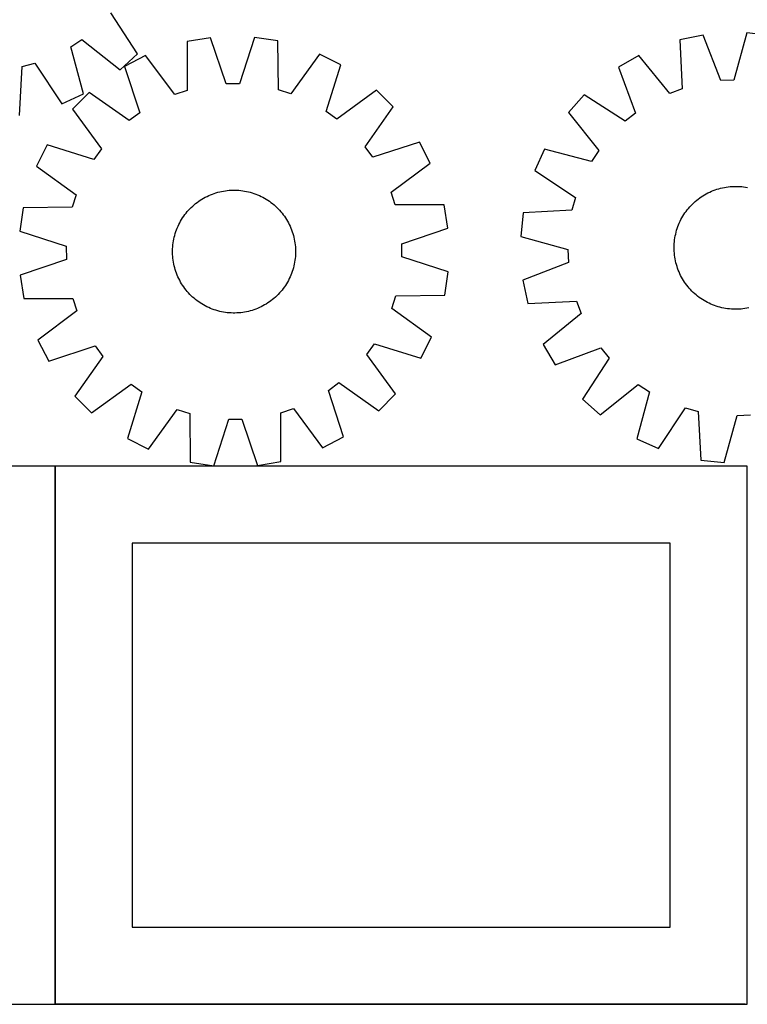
# Model space of a CAD drawing. Header units: millimetres. Extents: x 7 to 1493, y 7 to 2993.
# Tile 7 of 14: x 435 to 908, y 1763 to 2403. Entities that reach past the tile are written whole.
import ezdxf

# ---------------------------------------------------------------- set-up
doc = ezdxf.new("R2010")
doc.units = ezdxf.units.MM
doc.layers.add('COMMON', color=5, linetype='CONTINUOUS', true_color=0x0000ff)
doc.layers.add('CUT', color=7, linetype='CONTINUOUS', true_color=0x000000)

msp = doc.modelspace()

# ---------------------------------------------------------------- linework, layer by layer
at = {"layer": 'COMMON'}
for p, q in [((457.949576, 1762.823825), (457.949576, 2112.823825)), ((906.724736, 1762.723825), (458.049576, 1762.723825))]:
    msp.add_line(p, q, dxfattribs=at)
at = {"layer": 'CUT'}
for p, q in [((511.528491, 2381.230083), (494.175583, 2407.835559)), ((468.072476, 2385.792541), (475.228297, 2390.516267)), ((475.228297, 2390.516267), (500.171966, 2370.849337)), ((558.998419, 2391.703066), (543.820292, 2389.182155)), ((569.206741, 2361.623755), (558.998419, 2391.703066)), ((587.536463, 2391.917285), (577.780843, 2361.688116)), ((602.750724, 2389.624514), (587.536463, 2391.917285)), ((879.427372, 2393.399008), (864.368116, 2390.244749)), ((864.368116, 2390.244749), (865.761322, 2358.510954)), ((890.886265, 2363.773537), (879.427372, 2393.399008)), ((907.931415, 2394.808026), (899.450152, 2364.196869)), ((923.228339, 2393.154339), (907.931415, 2394.808026)), ((476.354527, 2355.126887), (468.072476, 2385.792541)), ((543.820292, 2389.182155), (543.883473, 2357.417855)), ((603.164397, 2357.862844), (602.750724, 2389.624514)), ((500.171966, 2370.849337), (511.528491, 2381.230083)), ((516.745197, 2380.15968), (503.088944, 2373.071853)), ((535.748906, 2354.707101), (516.745197, 2380.15968)), ((629.958214, 2381.009508), (611.338741, 2355.274512)), ((643.719331, 2374.127487), (629.958214, 2381.009508)), ((837.69457, 2380.09646), (824.347086, 2372.443014)), ((857.747399, 2355.461955), (837.69457, 2380.09646)), ((434.835769, 2341.170624), (436.435278, 2372.894689)), ((436.435278, 2372.894689), (444.700581, 2375.175949)), ((444.700581, 2375.175949), (462.346004, 2348.763569)), ((503.088944, 2373.071853), (512.964741, 2342.881732)), ((634.297862, 2343.792513), (643.719331, 2374.127487)), ((824.347086, 2372.443014), (835.478386, 2342.692907)), ((577.780843, 2361.688116), (569.206741, 2361.623755)), ((611.338741, 2355.274512), (603.164397, 2357.862844)), ((865.761322, 2358.510954), (857.747399, 2355.461955)), ((899.450152, 2364.196869), (890.886265, 2363.773537)), ((462.346004, 2348.763569), (476.354527, 2355.126887)), ((480.127096, 2356.124305), (469.329487, 2345.163366)), ((506.065977, 2337.789932), (480.127096, 2356.124305)), ((543.883473, 2357.417855), (535.748906, 2354.707101)), ((666.933008, 2357.526553), (641.272287, 2338.804851)), ((677.893947, 2346.728944), (666.933008, 2357.526553)), ((802.11503, 2354.548839), (791.785864, 2343.145381)), ((828.798884, 2337.316698), (802.11503, 2354.548839)), ((469.329487, 2345.163366), (488.051189, 2319.502644)), ((659.559575, 2320.790063), (677.893947, 2346.728944)), ((512.964741, 2342.881732), (506.065977, 2337.789932)), ((641.272287, 2338.804851), (634.297862, 2343.792513)), ((791.785864, 2343.145381), (811.565648, 2318.291108)), ((835.478386, 2342.692907), (828.798884, 2337.316698)), ((452.728553, 2321.949689), (445.846532, 2308.188572)), ((483.063527, 2312.52822), (452.728553, 2321.949689)), ((488.051189, 2319.502644), (483.063527, 2312.52822)), ((664.651375, 2313.891299), (659.559575, 2320.790063)), ((694.841495, 2323.767097), (664.651375, 2313.891299)), ((701.929322, 2310.110843), (694.841495, 2323.767097)), ((776.171526, 2319.256925), (769.871767, 2305.219704)), ((806.874404, 2311.113949), (776.171526, 2319.256925)), ((811.565648, 2318.291108), (806.874404, 2311.113949)), ((445.846532, 2308.188572), (471.581528, 2289.569099)), ((676.476743, 2291.107134), (701.929322, 2310.110843)), ((769.871767, 2305.219704), (796.363853, 2287.694175)), ((889.610557, 2293.475948), (890.824439, 2293.800751)), ((890.824439, 2293.800751), (892.047924, 2294.087265)), ((892.047924, 2294.087265), (893.279805, 2294.335208)), ((893.279805, 2294.335208), (894.518867, 2294.544333)), ((894.518867, 2294.544333), (895.763886, 2294.714436)), ((895.763886, 2294.714436), (897.013633, 2294.845348)), ((897.013633, 2294.845348), (898.266876, 2294.936939)), ((898.266876, 2294.936939), (899.522378, 2294.98912)), ((899.522378, 2294.98912), (900.778899, 2295.001839)), ((900.778899, 2295.001839), (902.035199, 2294.975084)), ((902.035199, 2294.975084), (903.290039, 2294.90888)), ((903.290039, 2294.90888), (904.542181, 2294.803294)), ((904.542181, 2294.803294), (905.790388, 2294.658429)), ((905.790388, 2294.658429), (907.033429, 2294.474428)), ((907.033429, 2294.474428), (908.270077, 2294.251473)), ((471.581528, 2289.569099), (468.993196, 2281.394755)), ((554.506576, 2287.295348), (555.60794, 2287.90033)), ((555.60794, 2287.90033), (556.727764, 2288.470418)), ((556.727764, 2288.470418), (557.864943, 2289.005051)), ((557.864943, 2289.005051), (559.018353, 2289.5037)), ((559.018353, 2289.5037), (560.186857, 2289.965874)), ((560.186857, 2289.965874), (561.369302, 2290.391116)), ((561.369302, 2290.391116), (562.564521, 2290.779007)), ((562.564521, 2290.779007), (563.771334, 2291.129163)), ((563.771334, 2291.129163), (564.98855, 2291.44124)), ((564.98855, 2291.44124), (566.214968, 2291.714929)), ((566.214968, 2291.714929), (567.449377, 2291.949961)), ((567.449377, 2291.949961), (568.69056, 2292.146102)), ((568.69056, 2292.146102), (569.937292, 2292.303161)), ((569.937292, 2292.303161), (571.188342, 2292.420981)), ((571.188342, 2292.420981), (572.442475, 2292.499447)), ((572.442475, 2292.499447), (573.698454, 2292.53848)), ((573.698454, 2292.53848), (574.955039, 2292.538043)), ((574.955039, 2292.538043), (576.210991, 2292.498136)), ((576.210991, 2292.498136), (577.465069, 2292.418799)), ((577.465069, 2292.418799), (578.716036, 2292.300109)), ((578.716036, 2292.300109), (579.962658, 2292.142183)), ((579.962658, 2292.142183), (581.203705, 2291.945179)), ((581.203705, 2291.945179), (582.437951, 2291.709289)), ((582.437951, 2291.709289), (583.664178, 2291.434747)), ((583.664178, 2291.434747), (584.881177, 2291.121824)), ((584.881177, 2291.121824), (586.087746, 2290.770828)), ((586.087746, 2290.770828), (587.282694, 2290.382106)), ((587.282694, 2290.382106), (588.464843, 2289.956042)), ((588.464843, 2289.956042), (589.633026, 2289.493056)), ((589.633026, 2289.493056), (590.786089, 2288.993605)), ((590.786089, 2288.993605), (591.922896, 2288.458182)), ((591.922896, 2288.458182), (593.042323, 2287.887315)), ((593.042323, 2287.887315), (594.143267, 2287.281567)), ((679.187498, 2282.972567), (676.476743, 2291.107134)), ((796.363853, 2287.694175), (794.120079, 2279.418618)), ((876.216112, 2286.745115), (877.225183, 2287.493969)), ((877.225183, 2287.493969), (878.257278, 2288.210759)), ((878.257278, 2288.210759), (879.311379, 2288.894775)), ((879.311379, 2288.894775), (880.386445, 2289.545344)), ((880.386445, 2289.545344), (881.481415, 2290.161824)), ((881.481415, 2290.161824), (882.595209, 2290.743605)), ((882.595209, 2290.743605), (883.726728, 2291.290114)), ((883.726728, 2291.290114), (884.874854, 2291.800812)), ((884.874854, 2291.800812), (886.038456, 2292.275194)), ((886.038456, 2292.275194), (887.216384, 2292.712792)), ((887.216384, 2292.712792), (888.407476, 2293.113175)), ((888.407476, 2293.113175), (889.610557, 2293.475948)), ((437.231527, 2280.981082), (434.938755, 2265.766821)), ((468.993196, 2281.394755), (437.231527, 2280.981082)), ((545.597469, 2280.389696), (546.486318, 2281.277927)), ((546.486318, 2281.277927), (547.402628, 2282.137801)), ((547.402628, 2282.137801), (548.345496, 2282.968468)), ((548.345496, 2282.968468), (549.31399, 2283.769109)), ((549.31399, 2283.769109), (550.307155, 2284.538933)), ((550.307155, 2284.538933), (551.32401, 2285.277182)), ((551.32401, 2285.277182), (552.363553, 2285.983127)), ((552.363553, 2285.983127), (553.424758, 2286.65607)), ((553.424758, 2286.65607), (554.506576, 2287.295348)), ((594.143267, 2287.281567), (595.22464, 2286.641537)), ((595.22464, 2286.641537), (596.285376, 2285.967856)), ((596.285376, 2285.967856), (597.324428, 2285.261189)), ((597.324428, 2285.261189), (598.34077, 2284.522233)), ((598.34077, 2284.522233), (599.333399, 2283.751718)), ((599.333399, 2283.751718), (600.301336, 2282.950404)), ((600.301336, 2282.950404), (601.243626, 2282.119081)), ((601.243626, 2282.119081), (602.159338, 2281.258571)), ((602.159338, 2281.258571), (603.047569, 2280.369722)), ((710.951798, 2283.035749), (679.187498, 2282.972567)), ((713.472708, 2267.857621), (710.951798, 2283.035749)), ((869.877838, 2280.671184), (870.69925, 2281.622125)), ((870.69925, 2281.622125), (871.550126, 2282.546797)), ((871.550126, 2282.546797), (872.429626, 2283.444285)), ((872.429626, 2283.444285), (873.336884, 2284.313705)), ((873.336884, 2284.313705), (874.271003, 2285.154197)), ((874.271003, 2285.154197), (875.231062, 2285.964934)), ((875.231062, 2285.964934), (876.216112, 2286.745115)), ((540.888184, 2274.515734), (541.594851, 2275.554786)), ((541.594851, 2275.554786), (542.333807, 2276.571128)), ((542.333807, 2276.571128), (543.104322, 2277.563757)), ((543.104322, 2277.563757), (543.905636, 2278.531694)), ((543.905636, 2278.531694), (544.736959, 2279.473984)), ((544.736959, 2279.473984), (545.597469, 2280.389696)), ((603.047569, 2280.369722), (603.907443, 2279.453412)), ((603.907443, 2279.453412), (604.73811, 2278.510544)), ((604.73811, 2278.510544), (605.538751, 2277.54205)), ((605.538751, 2277.54205), (606.308576, 2276.548885)), ((606.308576, 2276.548885), (607.046824, 2275.53203)), ((607.046824, 2275.53203), (607.752769, 2274.492487)), ((762.403589, 2277.675337), (760.749902, 2262.378414)), ((794.120079, 2279.418618), (762.403589, 2277.675337)), ((865.611385, 2274.468106), (866.240058, 2275.556121)), ((866.240058, 2275.556121), (866.902596, 2276.623852)), ((866.902596, 2276.623852), (867.598346, 2277.670245)), ((867.598346, 2277.670245), (868.326621, 2278.694268)), ((868.326621, 2278.694268), (869.086702, 2279.69491)), ((869.086702, 2279.69491), (869.877838, 2280.671184)), ((537.362984, 2267.863384), (537.862435, 2269.016447)), ((537.862435, 2269.016447), (538.397859, 2270.153254)), ((538.397859, 2270.153254), (538.968726, 2271.272681)), ((538.968726, 2271.272681), (539.574473, 2272.373625)), ((539.574473, 2272.373625), (540.214503, 2273.454998)), ((540.214503, 2273.454998), (540.888184, 2274.515734)), ((607.752769, 2274.492487), (608.425712, 2273.431283)), ((608.425712, 2273.431283), (609.06499, 2272.349464)), ((609.06499, 2272.349464), (609.669972, 2271.2481)), ((609.669972, 2271.2481), (610.24006, 2270.128276)), ((610.24006, 2270.128276), (610.774693, 2268.991097)), ((610.774693, 2268.991097), (611.273342, 2267.837687)), ((862.582842, 2267.575448), (862.996507, 2268.761993)), ((862.996507, 2268.761993), (863.447237, 2269.934959)), ((863.447237, 2269.934959), (863.934589, 2271.093189)), ((863.934589, 2271.093189), (864.458081, 2272.235538)), ((864.458081, 2272.235538), (865.017197, 2273.360881)), ((865.017197, 2273.360881), (865.611385, 2274.468106)), ((434.938755, 2265.766821), (465.167924, 2256.011201)), ((535.146751, 2260.668308), (535.421293, 2261.894536)), ((535.421293, 2261.894536), (535.734216, 2263.111535)), ((535.734216, 2263.111535), (536.085212, 2264.318104)), ((536.085212, 2264.318104), (536.473934, 2265.513052)), ((536.473934, 2265.513052), (536.899998, 2266.695201)), ((536.899998, 2266.695201), (537.362984, 2267.863384)), ((611.273342, 2267.837687), (611.735516, 2266.669183)), ((611.735516, 2266.669183), (612.160758, 2265.486738)), ((612.160758, 2265.486738), (612.548649, 2264.291519)), ((612.548649, 2264.291519), (612.898805, 2263.084706)), ((612.898805, 2263.084706), (613.210882, 2261.86749)), ((613.210882, 2261.86749), (613.484571, 2260.641072)), ((683.393397, 2257.649299), (713.472708, 2267.857621)), ((760.749902, 2262.378414), (791.361059, 2253.89715)), ((861.0835, 2261.480427), (861.306455, 2262.717075)), ((861.306455, 2262.717075), (861.568144, 2263.94611)), ((861.568144, 2263.94611), (861.868308, 2265.166318)), ((861.868308, 2265.166318), (862.206653, 2266.376496)), ((862.206653, 2266.376496), (862.582842, 2267.575448)), ((465.167924, 2256.011201), (465.232285, 2247.437099)), ((534.357904, 2254.441349), (534.437241, 2255.695427)), ((534.437241, 2255.695427), (534.555931, 2256.946394)), ((534.555931, 2256.946394), (534.713857, 2258.193016)), ((534.713857, 2258.193016), (534.910861, 2259.434063)), ((534.910861, 2259.434063), (535.146751, 2260.668308)), ((613.484571, 2260.641072), (613.719603, 2259.406663)), ((613.719603, 2259.406663), (613.915745, 2258.16548)), ((613.915745, 2258.16548), (614.072803, 2256.918748)), ((614.072803, 2256.918748), (614.190623, 2255.667698)), ((614.190623, 2255.667698), (614.269089, 2254.413565)), ((683.457758, 2249.075197), (683.393397, 2257.649299)), ((860.556089, 2255.225897), (860.582844, 2256.482198)), ((860.582844, 2256.482198), (860.649048, 2257.737038)), ((860.649048, 2257.737038), (860.754634, 2258.989179)), ((860.754634, 2258.989179), (860.8995, 2260.237386)), ((860.8995, 2260.237386), (861.0835, 2261.480427)), ((534.31756, 2251.928812), (534.317997, 2253.185397)), ((534.356593, 2250.672833), (534.31756, 2251.928812)), ((534.317997, 2253.185397), (534.357904, 2254.441349)), ((534.435059, 2249.4187), (534.356593, 2250.672833)), ((534.552879, 2248.16765), (534.435059, 2249.4187)), ((614.188441, 2249.390971), (614.069751, 2248.140004)), ((614.267779, 2250.645049), (614.188441, 2249.390971)), ((614.307686, 2251.901001), (614.267779, 2250.645049)), ((614.269089, 2254.413565), (614.308122, 2253.157586)), ((614.308122, 2253.157586), (614.307686, 2251.901001)), ((713.686927, 2239.319577), (683.457758, 2249.075197)), ((791.361059, 2253.89715), (791.784391, 2245.333263)), ((860.568808, 2253.969376), (860.556089, 2255.225897)), ((860.620989, 2252.713875), (860.568808, 2253.969376)), ((860.71258, 2251.460632), (860.620989, 2252.713875)), ((860.843492, 2250.210884), (860.71258, 2251.460632)), ((861.013595, 2248.965865), (860.843492, 2250.210884)), ((861.22272, 2247.726804), (861.013595, 2248.965865)), ((465.232285, 2247.437099), (435.152974, 2237.228777)), ((534.709938, 2246.920918), (534.552879, 2248.16765)), ((534.906079, 2245.679735), (534.709938, 2246.920918)), ((535.141111, 2244.445326), (534.906079, 2245.679735)), ((535.4148, 2243.218908), (535.141111, 2244.445326)), ((535.726877, 2242.001692), (535.4148, 2243.218908)), ((613.204389, 2243.191862), (612.891466, 2241.974864)), ((613.478931, 2244.41809), (613.204389, 2243.191862)), ((613.714821, 2245.652335), (613.478931, 2244.41809)), ((613.911826, 2246.893382), (613.714821, 2245.652335)), ((614.069751, 2248.140004), (613.911826, 2246.893382)), ((791.784391, 2245.333263), (762.15892, 2233.874371)), ((861.470663, 2246.494923), (861.22272, 2247.726804)), ((861.757177, 2245.271437), (861.470663, 2246.494923)), ((862.081981, 2244.057555), (861.757177, 2245.271437)), ((862.444753, 2242.854475), (862.081981, 2244.057555)), ((862.845136, 2241.663383), (862.444753, 2242.854475)), ((435.152974, 2237.228777), (437.673885, 2222.050649)), ((536.077034, 2240.794879), (535.726877, 2242.001692)), ((536.464924, 2239.59966), (536.077034, 2240.794879)), ((536.890166, 2238.417215), (536.464924, 2239.59966)), ((537.35234, 2237.248711), (536.890166, 2238.417215)), ((537.850989, 2236.095301), (537.35234, 2237.248711)), ((611.262698, 2237.223014), (610.763247, 2236.069951)), ((611.725684, 2238.391197), (611.262698, 2237.223014)), ((612.151748, 2239.573346), (611.725684, 2238.391197)), ((612.54047, 2240.768294), (612.151748, 2239.573346)), ((612.891466, 2241.974864), (612.54047, 2240.768294)), ((711.394156, 2224.105316), (713.686927, 2239.319577)), ((863.282734, 2240.485454), (862.845136, 2241.663383)), ((863.757116, 2239.321853), (863.282734, 2240.485454)), ((864.267814, 2238.173726), (863.757116, 2239.321853)), ((864.814323, 2237.042208), (864.267814, 2238.173726)), ((865.396104, 2235.928414), (864.814323, 2237.042208)), ((538.385622, 2234.958122), (537.850989, 2236.095301)), ((538.955711, 2233.838298), (538.385622, 2234.958122)), ((539.560692, 2232.736934), (538.955711, 2233.838298)), ((540.19997, 2231.655115), (539.560692, 2232.736934)), ((540.872913, 2230.593911), (540.19997, 2231.655115)), ((541.578858, 2229.554368), (540.872913, 2230.593911)), ((607.737498, 2230.570664), (607.030831, 2229.531612)), ((608.411179, 2231.6314), (607.737498, 2230.570664)), ((609.051209, 2232.712773), (608.411179, 2231.6314)), ((609.656957, 2233.813717), (609.051209, 2232.712773)), ((610.227824, 2234.933144), (609.656957, 2233.813717)), ((610.763247, 2236.069951), (610.227824, 2234.933144)), ((762.15892, 2233.874371), (765.313179, 2218.815114)), ((866.012584, 2234.833443), (865.396104, 2235.928414)), ((866.663153, 2233.758377), (866.012584, 2234.833443)), ((867.347169, 2232.704277), (866.663153, 2233.758377)), ((868.063959, 2231.672182), (867.347169, 2232.704277)), ((868.812813, 2230.663111), (868.063959, 2231.672182)), ((869.592994, 2229.67806), (868.812813, 2230.663111)), ((542.317107, 2228.537513), (541.578858, 2229.554368)), ((543.086931, 2227.544348), (542.317107, 2228.537513)), ((543.887572, 2226.575854), (543.086931, 2227.544348)), ((544.718239, 2225.632986), (543.887572, 2226.575854)), ((545.578113, 2224.716676), (544.718239, 2225.632986)), ((546.466344, 2223.827827), (545.578113, 2224.716676)), ((547.382056, 2222.967317), (546.466344, 2223.827827)), ((602.139364, 2223.808471), (601.223054, 2222.948597)), ((603.028213, 2224.696702), (602.139364, 2223.808471)), ((603.888724, 2225.612414), (603.028213, 2224.696702)), ((604.720046, 2226.554704), (603.888724, 2225.612414)), ((605.52136, 2227.522641), (604.720046, 2226.554704)), ((606.291875, 2228.51527), (605.52136, 2227.522641)), ((607.030831, 2229.531612), (606.291875, 2228.51527)), ((677.044154, 2215.517299), (679.632487, 2223.691643)), ((679.632487, 2223.691643), (711.394156, 2224.105316)), ((870.403731, 2228.718002), (869.592994, 2229.67806)), ((871.244224, 2227.783883), (870.403731, 2228.718002)), ((872.113643, 2226.876625), (871.244224, 2227.783883)), ((873.011131, 2225.997124), (872.113643, 2226.876625)), ((873.935803, 2225.146248), (873.011131, 2225.997124)), ((874.886744, 2224.324837), (873.935803, 2225.146248)), ((875.863018, 2223.5337), (874.886744, 2224.324837)), ((876.86366, 2222.77362), (875.863018, 2223.5337)), ((437.673885, 2222.050649), (469.438185, 2222.113831)), ((469.438185, 2222.113831), (472.148939, 2213.979264)), ((548.324346, 2222.135994), (547.382056, 2222.967317)), ((549.292283, 2221.33468), (548.324346, 2222.135994)), ((550.284912, 2220.564165), (549.292283, 2221.33468)), ((551.301254, 2219.825209), (550.284912, 2220.564165)), ((552.340306, 2219.118542), (551.301254, 2219.825209)), ((553.401042, 2218.444861), (552.340306, 2219.118542)), ((554.482415, 2217.804831), (553.401042, 2218.444861)), ((555.583359, 2217.199083), (554.482415, 2217.804831)), ((556.702786, 2216.628216), (555.583359, 2217.199083)), ((593.017742, 2217.186068), (591.897918, 2216.61598)), ((594.119107, 2217.79105), (593.017742, 2217.186068)), ((595.200925, 2218.430328), (594.119107, 2217.79105)), ((596.262129, 2219.103271), (595.200925, 2218.430328)), ((597.301672, 2219.809216), (596.262129, 2219.103271)), ((598.318527, 2220.547465), (597.301672, 2219.809216)), ((599.311692, 2221.317289), (598.318527, 2220.547465)), ((600.280186, 2222.11793), (599.311692, 2221.317289)), ((601.223054, 2222.948597), (600.280186, 2222.11793)), ((765.313179, 2218.815114), (797.046974, 2220.208321)), ((797.046974, 2220.208321), (800.095973, 2212.194397)), ((877.887683, 2222.045345), (876.86366, 2222.77362)), ((878.934076, 2221.349595), (877.887683, 2222.045345)), ((880.001807, 2220.687056), (878.934076, 2221.349595)), ((881.089822, 2220.058383), (880.001807, 2220.687056)), ((882.197047, 2219.464195), (881.089822, 2220.058383)), ((883.32239, 2218.905079), (882.197047, 2219.464195)), ((884.464739, 2218.381587), (883.32239, 2218.905079)), ((885.622969, 2217.894236), (884.464739, 2218.381587)), ((886.795935, 2217.443505), (885.622969, 2217.894236)), ((887.98248, 2217.029841), (886.795935, 2217.443505)), ((889.181432, 2216.653651), (887.98248, 2217.029841)), ((472.148939, 2213.979264), (446.69636, 2194.975555)), ((557.839593, 2216.092793), (556.702786, 2216.628216)), ((558.992656, 2215.593342), (557.839593, 2216.092793)), ((560.160839, 2215.130356), (558.992656, 2215.593342)), ((561.342988, 2214.704292), (560.160839, 2215.130356)), ((562.537937, 2214.31557), (561.342988, 2214.704292)), ((563.744506, 2213.964574), (562.537937, 2214.31557)), ((564.961504, 2213.651651), (563.744506, 2213.964574)), ((566.187732, 2213.377109), (564.961504, 2213.651651)), ((567.421978, 2213.141219), (566.187732, 2213.377109)), ((568.663024, 2212.944215), (567.421978, 2213.141219)), ((569.909646, 2212.786289), (568.663024, 2212.944215)), ((571.160613, 2212.667599), (569.909646, 2212.786289)), ((572.414692, 2212.588262), (571.160613, 2212.667599)), ((573.670643, 2212.548355), (572.414692, 2212.588262)), ((574.927228, 2212.547918), (573.670643, 2212.548355)), ((576.183207, 2212.586951), (574.927228, 2212.547918)), ((577.437341, 2212.665417), (576.183207, 2212.586951)), ((578.68839, 2212.783237), (577.437341, 2212.665417)), ((579.935122, 2212.940296), (578.68839, 2212.783237)), ((581.176305, 2213.136437), (579.935122, 2212.940296)), ((582.410714, 2213.371469), (581.176305, 2213.136437)), ((583.637132, 2213.645158), (582.410714, 2213.371469)), ((584.854348, 2213.957235), (583.637132, 2213.645158)), ((586.061161, 2214.307392), (584.854348, 2213.957235)), ((587.25638, 2214.695282), (586.061161, 2214.307392)), ((588.438825, 2215.120524), (587.25638, 2214.695282)), ((589.607329, 2215.582698), (588.438825, 2215.120524)), ((590.76074, 2216.081347), (589.607329, 2215.582698)), ((591.897918, 2216.61598), (590.76074, 2216.081347)), ((702.77915, 2196.897826), (677.044154, 2215.517299)), ((800.095973, 2212.194397), (775.461468, 2192.141569)), ((890.39161, 2216.315307), (889.181432, 2216.653651)), ((891.611818, 2216.015142), (890.39161, 2216.315307)), ((892.840853, 2215.753454), (891.611818, 2216.015142)), ((894.077501, 2215.530499), (892.840853, 2215.753454)), ((895.320542, 2215.346498), (894.077501, 2215.530499)), ((896.568749, 2215.201633), (895.320542, 2215.346498)), ((897.82089, 2215.096047), (896.568749, 2215.201633)), ((899.07573, 2215.029843), (897.82089, 2215.096047)), ((900.332031, 2215.003087), (899.07573, 2215.029843)), ((901.588552, 2215.015806), (900.332031, 2215.003087)), ((902.844053, 2215.067987), (901.588552, 2215.015806)), ((904.097296, 2215.159579), (902.844053, 2215.067987)), ((905.347044, 2215.290491), (904.097296, 2215.159579)), ((906.592063, 2215.460593), (905.347044, 2215.290491)), ((907.831124, 2215.669719), (906.592063, 2215.460593)), ((909.063005, 2215.917661), (907.831124, 2215.669719)), ((446.69636, 2194.975555), (453.784187, 2181.319301)), ((660.574493, 2185.583754), (665.562155, 2192.558178)), ((665.562155, 2192.558178), (695.89713, 2183.136709)), ((695.89713, 2183.136709), (702.77915, 2196.897826)), ((775.461468, 2192.141569), (783.114914, 2178.794085)), ((453.784187, 2181.319301), (483.974308, 2191.195099)), ((483.974308, 2191.195099), (489.066108, 2184.296335)), ((679.296195, 2159.923032), (660.574493, 2185.583754)), ((783.114914, 2178.794085), (812.865021, 2189.925385)), ((812.865021, 2189.925385), (818.24123, 2183.245883)), ((489.066108, 2184.296335), (470.731735, 2158.357454)), ((818.24123, 2183.245883), (801.009089, 2156.562029)), ((481.692674, 2147.559845), (507.353396, 2166.281547)), ((507.353396, 2166.281547), (514.327821, 2161.293885)), ((635.660941, 2162.204666), (642.559705, 2167.296466)), ((642.559705, 2167.296466), (668.498586, 2148.962093)), ((812.412547, 2146.232862), (837.26682, 2166.012647)), ((837.26682, 2166.012647), (844.443979, 2161.321403)), ((514.327821, 2161.293885), (504.906351, 2130.958911)), ((645.536739, 2132.014545), (635.660941, 2162.204666)), ((668.498586, 2148.962093), (679.296195, 2159.923032)), ((844.443979, 2161.321403), (836.301003, 2130.618525)), ((470.731735, 2158.357454), (481.692674, 2147.559845)), ((801.009089, 2156.562029), (812.412547, 2146.232862)), ((518.667468, 2124.07689), (537.286941, 2149.811886)), ((537.286941, 2149.811886), (545.461285, 2147.223554)), ((545.461285, 2147.223554), (545.874958, 2115.461884)), ((604.742209, 2147.668543), (612.876776, 2150.379297)), ((604.805391, 2115.904243), (604.742209, 2147.668543)), ((612.876776, 2150.379297), (631.880486, 2124.926718)), ((850.338224, 2124.318766), (867.863753, 2150.810852)), ((867.863753, 2150.810852), (876.13931, 2148.567077)), ((876.13931, 2148.567077), (877.882591, 2116.850588)), ((561.089219, 2113.169113), (570.844839, 2143.398282)), ((570.844839, 2143.398282), (579.418941, 2143.462643)), ((579.418941, 2143.462643), (589.627263, 2113.383332)), ((893.179514, 2115.196901), (901.660778, 2145.808057)), ((901.660778, 2145.808057), (910.224665, 2146.231389)), ((504.906351, 2130.958911), (518.667468, 2124.07689)), ((631.880486, 2124.926718), (645.536739, 2132.014545)), ((836.301003, 2130.618525), (850.338224, 2124.318766)), ((545.874958, 2115.461884), (561.089219, 2113.169113)), ((589.627263, 2113.383332), (604.805391, 2115.904243)), ((877.882591, 2116.850588), (893.179514, 2115.196901)), ((457.849575, 2112.823825), (7.849575, 2112.823825)), ((457.849575, 1762.823825), (457.849575, 2112.823825)), ((908.049576, 2112.823825), (458.049576, 2112.823825)), ((458.049576, 2112.823825), (458.049576, 1762.823825)), ((908.049576, 1762.823825), (908.049576, 2112.823825)), ((858.049576, 2062.823825), (508.049576, 2062.823825)), ((508.049576, 2062.823825), (508.049576, 1812.823825)), ((858.049576, 1812.823825), (858.049576, 2062.823825)), ((508.049576, 1812.823825), (858.049576, 1812.823825)), ((7.849575, 1762.823825), (457.849575, 1762.823825)), ((458.049576, 1762.823825), (908.049576, 1762.823825))]:
    msp.add_line(p, q, dxfattribs=at)

doc.saveas('drawing.dxf')
